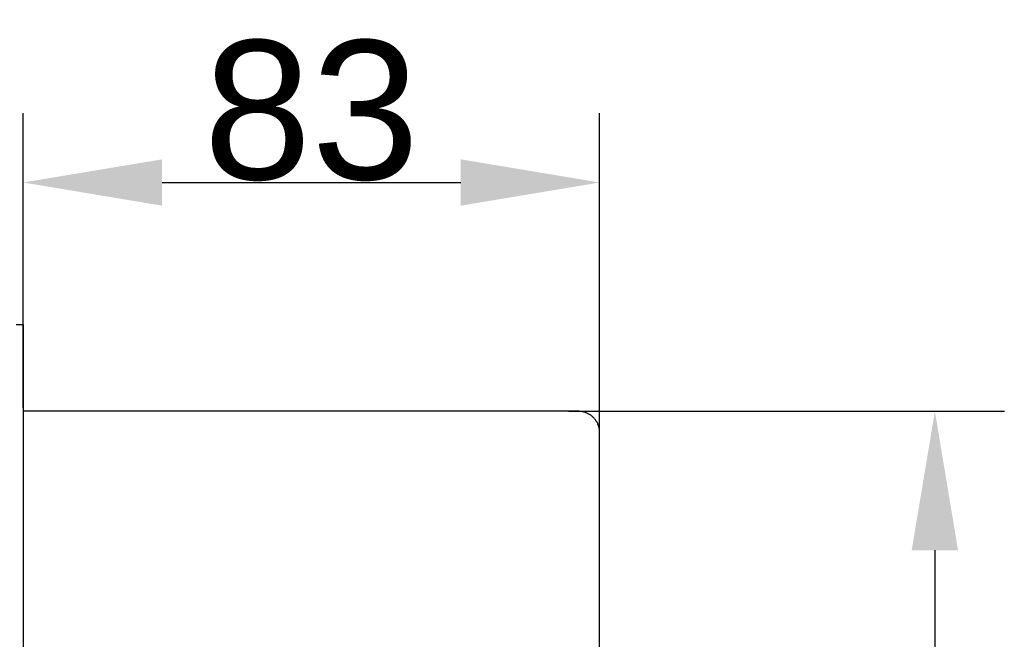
# Model space of a CAD drawing. Header units: millimetres. Extents: x 580 to 2065, y -13 to 1037.
# Tile 9 of 11: x 1443 to 1585, y 480 to 570. Entities that reach past the tile are written whole.
import ezdxf

# ---------------------------------------------------------------- set-up
doc = ezdxf.new("R2010")
doc.units = ezdxf.units.MM
doc.header["$LTSCALE"] = 0.1
doc.layers.add('DEFAULT', color=7, linetype='Continuous')
doc.layers.add('OUTLINE', color=2, linetype='Continuous')
doc.styles.add('ARIAL', font='arial_0.ttf')
doc.dimstyles.new('DIMENSION STYLE 01', dxfattribs={"dimtxt": 20, "dimasz": 20, "dimexe": 10, "dimexo": 0.5, "dimgap": 0.09, "dimtad": 1, "dimtoh": 1, "dimdec": 0, "dimzin": 0, "dimdsep": 46, "dimtxsty": 'ARIAL', "dimcen": 0.5, "dimadec": 1, "dimazin": 0, "dimtfac": 1, "dimtdec": 4, "dimtofl": 0, "dimtmove": 0, "dimatfit": 3, "dimfxl": 1, "dimtolj": 1, "dimtzin": 0, "dimarcsym": 0})

# ---------------------------------------------------------------- blocks, each defined once
blk = doc.blocks.new('*D193')
at = {"layer": 'DEFAULT', "color": 0, "lineweight": -2, "transparency": 16777216}
for p, q in [((1521.87, 513.21), (1584.64, 513.21)), ((1574.64, 493.21), (1574.64, 383.21)), ((1521.87, 363.21), (1584.64, 363.21))]:
    blk.add_line(p, q, dxfattribs=at)
at = {"layer": 'DEFAULT', "color": 0, "transparency": 16777216}
for points in [[(1571.3, 493.21), (1577.97, 493.21), (1574.64, 513.21)], [(1571.3, 383.21), (1577.97, 383.21), (1574.64, 363.21)]]:
    blk.add_solid(points, dxfattribs=at)
at = {"layer": 'Defpoints', "color": 0, "transparency": 16777216}
for p in [(1521.37, 513.21), (1521.37, 363.21), (1574.64, 363.21)]:
    blk.add_point(p, dxfattribs=at)
at = {"layer": 'DEFAULT', "color": 0, "transparency": 16777216, "insert": (1564.33, 438.21), "char_height": 20, "attachment_point": 5, "rotation": 90, "style": 'ARIAL'}
blk.add_mtext('\\A1;150', dxfattribs=at)
blk = doc.blocks.new('*D186')
at = {"layer": 'DEFAULT', "color": 0, "lineweight": -2, "transparency": 16777216}
for p, q in [((1443.37, 513.71), (1443.37, 556.15)), ((1526.37, 510.71), (1526.37, 556.15)), ((1463.37, 546.15), (1506.37, 546.15))]:
    blk.add_line(p, q, dxfattribs=at)
at = {"layer": 'DEFAULT', "color": 0, "transparency": 16777216}
for points in [[(1463.37, 549.48), (1463.37, 542.81), (1443.37, 546.15)], [(1506.37, 549.48), (1506.37, 542.81), (1526.37, 546.15)]]:
    blk.add_solid(points, dxfattribs=at)
at = {"layer": 'Defpoints', "color": 0, "transparency": 16777216}
for p in [(1526.37, 546.15), (1443.37, 513.21), (1526.37, 510.21)]:
    blk.add_point(p, dxfattribs=at)
at = {"layer": 'DEFAULT', "color": 0, "transparency": 16777216, "insert": (1484.87, 556.46), "char_height": 20, "attachment_point": 5, "style": 'ARIAL'}
blk.add_mtext('\\A1;83', dxfattribs=at)

msp = doc.modelspace()

# ---------------------------------------------------------------- linework, layer by layer
at = {"layer": 'OUTLINE'}
for p, q in [((1442.37, 525.71), (1443.37, 525.71)), ((1443.37, 525.71), (1443.37, 350.71)), ((1523.29, 513.21), (1443.37, 513.21)), ((1523.4, 513.21), (1523.29, 513.21)), ((1523.5, 513.2), (1523.4, 513.21)), ((1523.61, 513.19), (1523.5, 513.2)), ((1523.72, 513.18), (1523.61, 513.19)), ((1523.82, 513.17), (1523.72, 513.18)), ((1523.92, 513.15), (1523.82, 513.17)), ((1524.03, 513.13), (1523.92, 513.15)), ((1524.13, 513.1), (1524.03, 513.13)), ((1524.23, 513.07), (1524.13, 513.1)), ((1524.33, 513.04), (1524.23, 513.07)), ((1524.43, 513), (1524.33, 513.04)), ((1524.53, 512.96), (1524.43, 513)), ((1524.63, 512.92), (1524.53, 512.96)), ((1524.72, 512.87), (1524.63, 512.92)), ((1524.82, 512.82), (1524.72, 512.87)), ((1524.91, 512.77), (1524.82, 512.82)), ((1525, 512.71), (1524.91, 512.77)), ((1525.08, 512.65), (1525, 512.71)), ((1525.17, 512.59), (1525.08, 512.65)), ((1525.25, 512.52), (1525.17, 512.59)), ((1525.33, 512.45), (1525.25, 512.52)), ((1525.41, 512.38), (1525.33, 512.45)), ((1525.49, 512.31), (1525.41, 512.38)), ((1525.56, 512.23), (1525.49, 512.31)), ((1525.63, 512.15), (1525.56, 512.23)), ((1525.7, 512.07), (1525.63, 512.15)), ((1525.76, 511.99), (1525.7, 512.07)), ((1525.83, 511.9), (1525.76, 511.99)), ((1525.89, 511.81), (1525.83, 511.9)), ((1525.94, 511.72), (1525.89, 511.81)), ((1525.99, 511.63), (1525.94, 511.72)), ((1526.04, 511.54), (1525.99, 511.63)), ((1526.09, 511.44), (1526.04, 511.54)), ((1526.13, 511.34), (1526.09, 511.44)), ((1526.17, 511.24), (1526.13, 511.34)), ((1526.21, 511.14), (1526.17, 511.24)), ((1526.24, 511.04), (1526.21, 511.14)), ((1526.27, 510.94), (1526.24, 511.04)), ((1526.29, 510.84), (1526.27, 510.94)), ((1526.31, 510.73), (1526.29, 510.84)), ((1526.33, 510.63), (1526.31, 510.73)), ((1526.35, 510.53), (1526.33, 510.63)), ((1526.36, 510.42), (1526.35, 510.53)), ((1526.36, 510.31), (1526.36, 510.42)), ((1526.37, 510.21), (1526.36, 510.31)), ((1526.37, 366.21), (1526.37, 510.21))]:
    msp.add_line(p, q, dxfattribs=at)

# ---------------------------------------------------------------- dimensions: what is measured, and where the dimension line sits
at = {"layer": 'DEFAULT'}
dim = msp.add_linear_dim(base=(1526.37, 546.15), p1=(1443.37, 513.21), p2=(1526.37, 510.21), dimstyle='DIMENSION STYLE 01', dxfattribs=at)
dim.commit()
dim.dimension.update_dxf_attribs({"geometry": '*D186', "text_midpoint": (1484.87, 556.46)})
dim = msp.add_linear_dim(base=(1574.64, 363.21), p1=(1521.37, 513.21), p2=(1521.37, 363.21), angle=90, dimstyle='DIMENSION STYLE 01', dxfattribs=at)
dim.commit()
dim.dimension.update_dxf_attribs({"geometry": '*D193', "text_midpoint": (1564.33, 438.21)})

doc.saveas('drawing.dxf')
